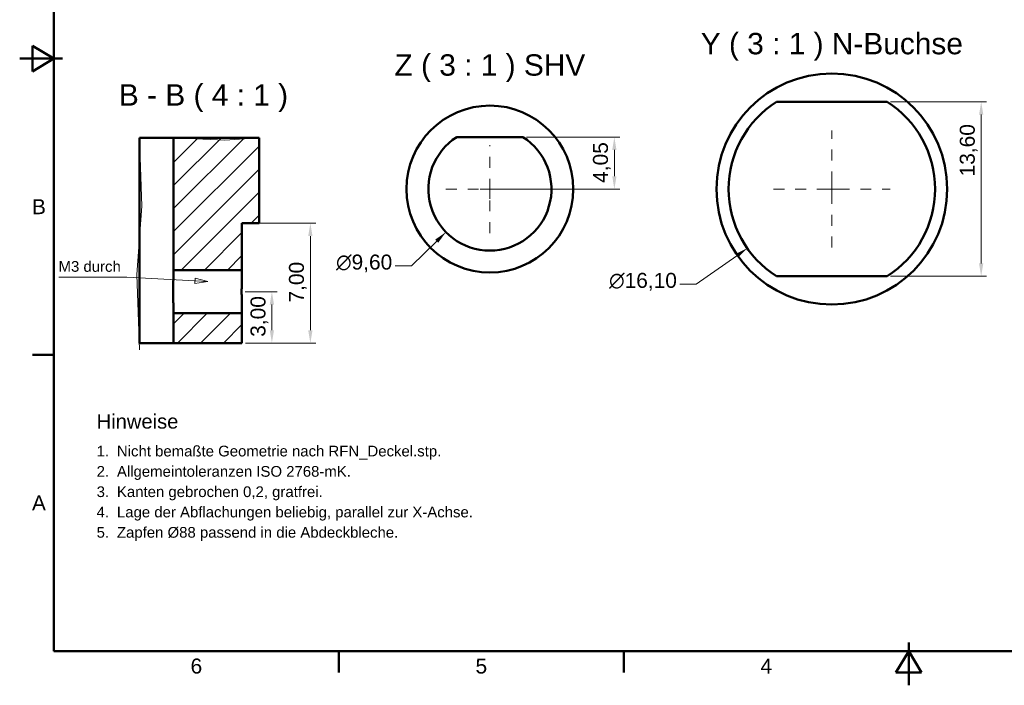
# Model space of a CAD drawing. Header units: inches. Extents: x 0.8 to 17.2, y 0.6 to 12.1.
# Tile 1 of 4: x 0.8 to 9.9, y 0.6 to 6.7. Entities that reach past the tile are written whole.
import ezdxf
from ezdxf.enums import TextEntityAlignment as Align

# ---------------------------------------------------------------- set-up
doc = ezdxf.new("R2010")
doc.units = ezdxf.units.IN
doc.header["$MEASUREMENT"] = 0
doc.linetypes.add('CENTER2', pattern=[1.125, 0.75, -0.125, 0.125, -0.125])
doc.layers.get('0').update_dxf_attribs({"lineweight": 25})
for name, color, linetype, lineweight in [('BEMASSUNG', 7, 'Continuous', 18), ('MITTELLINIE', 7, 'CENTER2', 18), ('RAHMEN', 7, 'Continuous', 50), ('SCHRAFFUR', 7, 'Continuous', 18), ('SICHTKANTE', 7, 'Continuous', 50), ('TEXT', 7, 'Continuous', 18)]:
    doc.layers.add(name, color=color, linetype=linetype, lineweight=lineweight)
doc.styles.add('ISO_104', font='arial.ttf')
doc.styles.add('ISO_14', font='arial.ttf')
doc.styles.add('ISO_20', font='arial.ttf')
doc.styles.add('ISO_78', font='arial.ttf')
doc.styles.add('ISO_79', font='arial.ttf')
doc.styles.add('ISO_DWG_RFN', font='arial.ttf')
doc.dimstyles.new('DWG_RFN', dxfattribs={"dimtxt": 0.137795, "dimasz": 0.11811, "dimexe": 0.049213, "dimexo": 0.031496, "dimgap": 0.031496, "dimtad": 1, "dimlfac": 25.4, "dimtxsty": 'ISO_DWG_RFN', "dimcen": 2.5, "dimclrd": 7, "dimclre": 7, "dimclrt": 7, "dimadec": 1, "dimazin": 3, "dimtfac": 1, "dimtmove": 0, "dimatfit": 3, "dimfxl": 0, "dimlwd": 18, "dimlwe": 18})

# ---------------------------------------------------------------- blocks, each defined once
blk = doc.blocks.new('Leader Text3')
at = {"layer": 'BEMASSUNG', "color": 7, "lineweight": 18}
for p, q in [((1.8069, 4.3314), (1.6131, 4.3339)), ((2.4332, 4.2993), (1.8069, 4.3314)), ((2.4344, 4.3229), (2.432, 4.2757)), ((2.432, 4.2757), (2.5512, 4.2933)), ((2.4332, 4.2993), (2.5512, 4.2933)), ((2.5512, 4.2933), (2.4344, 4.3229))]:
    blk.add_line(p, q, dxfattribs=at)
at = {"layer": 'BEMASSUNG', "color": 7, "lineweight": 18, "flags": 128}
blk.add_lwpolyline([(2.432, 4.2757), (2.5512, 4.2933), (2.4344, 4.3229), (2.432, 4.2757)], dxfattribs=at)
at = {"layer": 'BEMASSUNG', "color": 7}
blk.add_solid([(2.432, 4.2757), (2.5512, 4.2933), (2.4344, 4.3229), (2.432, 4.2757)], dxfattribs=at)
blk = doc.blocks.new('Hatch_4')
at = {"layer": 'SCHRAFFUR', "color": 7, "linetype": 'Continuous', "lineweight": 18}
for p, q in [((1.4961, 3.4053), (1.5947, 3.5039)), ((1.5313, 3.2283), (1.8069, 3.5039)), ((1.7434, 3.2283), (2.019, 3.5039)), ((1.9556, 3.2283), (2.126, 3.3988))]:
    blk.add_line(p, q, dxfattribs=at)
blk = doc.blocks.new('Hatch_5')
at = {"layer": 'SCHRAFFUR', "color": 7, "linetype": 'Continuous', "lineweight": 18}
for p, q in [((1.4961, 5.1023), (1.5119, 5.1181)), ((1.4961, 4.8902), (1.724, 5.1181)), ((1.4961, 4.678), (1.9361, 5.1181)), ((1.4961, 4.4659), (2.1483, 5.1181)), ((1.4961, 4.2538), (2.2835, 5.0412)), ((1.4961, 4.0416), (2.2835, 4.829)), ((1.5642, 3.8976), (2.2835, 4.6169)), ((2.2094, 4.3307), (2.2835, 4.4048)), ((1.7763, 3.8976), (2.126, 4.2473)), ((1.9884, 3.8976), (2.126, 4.0352))]:
    blk.add_line(p, q, dxfattribs=at)
blk = doc.blocks.new('*D18')
at = {"layer": 'BEMASSUNG', "color": 7, "lineweight": 18, "transparency": 16777216}
for p, q in [((5.1496, 5.0537), (5.1496, 5.2337)), ((5.0596, 5.1437), (5.2396, 5.1437)), ((4.4277, 4.4369), (4.6601, 4.6645)), ((4.2787, 4.4369), (4.4277, 4.4369))]:
    blk.add_line(p, q, dxfattribs=at)
at = {"layer": 'BEMASSUNG', "color": 7, "transparency": 16777216}
blk.add_solid([(4.6463, 4.6785), (4.6739, 4.6504), (4.7445, 4.7471)], dxfattribs=at)
at = {"layer": 'Defpoints', "color": 0, "transparency": 16777216}
for p in [(5.5547, 5.5403), (4.7445, 4.7471)]:
    blk.add_point(p, dxfattribs=at)
at = {"layer": 'BEMASSUNG', "color": 7, "lineweight": 18, "transparency": 16777216, "insert": (3.7329, 4.5406), "char_height": 0.137795, "attachment_point": 1, "style": 'ISO_DWG_RFN'}
blk.add_mtext('\\A1;{\\fAIGDT|b0|i0;\\ln}\\fArial|b0|i0;{\\H0.1378;9,60}', dxfattribs=at)
blk = doc.blocks.new('*D19')
at = {"layer": 'BEMASSUNG', "color": 7, "lineweight": 18, "transparency": 16777216}
for p, q in [((5.4854, 5.622), (6.3454, 5.622)), ((6.2961, 5.2618), (6.2961, 5.5039)), ((5.1811, 5.1437), (6.3454, 5.1437))]:
    blk.add_line(p, q, dxfattribs=at)
at = {"layer": 'BEMASSUNG', "color": 7, "transparency": 16777216}
for points in [[(6.2765, 5.5039), (6.3158, 5.5039), (6.2961, 5.622)], [(6.2765, 5.2618), (6.3158, 5.2618), (6.2961, 5.1437)]]:
    blk.add_solid(points, dxfattribs=at)
at = {"layer": 'Defpoints', "color": 0, "transparency": 16777216}
for p in [(5.4539, 5.622), (6.2961, 5.622), (5.1496, 5.1437)]:
    blk.add_point(p, dxfattribs=at)
at = {"layer": 'BEMASSUNG', "color": 7, "lineweight": 18, "transparency": 16777216, "insert": (6.099, 5.2006), "char_height": 0.1378, "attachment_point": 1, "rotation": 90, "style": 'ISO_DWG_RFN'}
blk.add_mtext('\\A1;{4,05}', dxfattribs=at)
blk = doc.blocks.new('*D20')
at = {"layer": 'BEMASSUNG', "color": 7, "lineweight": 18, "transparency": 16777216}
for p, q in [((8.8396, 5.9469), (9.7239, 5.9469)), ((9.6747, 4.4587), (9.6747, 5.8287)), ((8.8396, 4.3406), (9.7239, 4.3406))]:
    blk.add_line(p, q, dxfattribs=at)
at = {"layer": 'BEMASSUNG', "color": 7, "transparency": 16777216}
for points in [[(9.655, 5.8287), (9.6944, 5.8287), (9.6747, 5.9469)], [(9.655, 4.4587), (9.6944, 4.4587), (9.6747, 4.3406)]]:
    blk.add_solid(points, dxfattribs=at)
at = {"layer": 'Defpoints', "color": 0, "transparency": 16777216}
for p in [(8.8081, 5.9469), (9.6747, 5.9469), (8.8081, 4.3406)]:
    blk.add_point(p, dxfattribs=at)
at = {"layer": 'BEMASSUNG', "color": 7, "lineweight": 18, "transparency": 16777216, "insert": (9.4776, 5.2598), "char_height": 0.137795, "attachment_point": 1, "rotation": 90, "style": 'ISO_DWG_RFN'}
blk.add_mtext('\\A1;{13,60}', dxfattribs=at)
blk = doc.blocks.new('*D21')
at = {"layer": 'BEMASSUNG', "color": 7, "lineweight": 18, "transparency": 16777216}
for p, q in [((2.8948, 4.1988), (3.1909, 4.1988)), ((3.1417, 3.8445), (3.1417, 4.0807)), ((2.8976, 3.7264), (3.1909, 3.7264))]:
    blk.add_line(p, q, dxfattribs=at)
at = {"layer": 'BEMASSUNG', "color": 7, "transparency": 16777216}
for points in [[(3.122, 4.0807), (3.1614, 4.0807), (3.1417, 4.1988)], [(3.122, 3.8445), (3.1614, 3.8445), (3.1417, 3.7264)]]:
    blk.add_solid(points, dxfattribs=at)
at = {"layer": 'Defpoints', "color": 0, "transparency": 16777216}
for p in [(2.8633, 4.1988), (3.1417, 4.1988), (2.8661, 3.7264)]:
    blk.add_point(p, dxfattribs=at)
at = {"layer": 'BEMASSUNG', "color": 7, "lineweight": 18, "transparency": 16777216, "insert": (2.9446, 3.7839), "char_height": 0.1378, "attachment_point": 1, "rotation": 90, "style": 'ISO_DWG_RFN'}
blk.add_mtext('\\A1;{3,00}', dxfattribs=at)
blk = doc.blocks.new('*D22')
at = {"layer": 'BEMASSUNG', "color": 7, "lineweight": 18, "transparency": 16777216}
for p, q in [((2.8976, 4.8287), (3.5453, 4.8287)), ((3.4961, 3.8445), (3.4961, 4.7106)), ((2.8976, 3.7264), (3.5453, 3.7264))]:
    blk.add_line(p, q, dxfattribs=at)
at = {"layer": 'BEMASSUNG', "color": 7, "transparency": 16777216}
for points in [[(3.4764, 4.7106), (3.5157, 4.7106), (3.4961, 4.8287)], [(3.4764, 3.8445), (3.5157, 3.8445), (3.4961, 3.7264)]]:
    blk.add_solid(points, dxfattribs=at)
at = {"layer": 'Defpoints', "color": 0, "transparency": 16777216}
for p in [(2.8661, 4.8287), (3.4961, 4.8287), (2.8661, 3.7264)]:
    blk.add_point(p, dxfattribs=at)
at = {"layer": 'BEMASSUNG', "color": 7, "lineweight": 18, "transparency": 16777216, "insert": (3.2989, 4.0994), "char_height": 0.1378, "attachment_point": 1, "rotation": 90, "style": 'ISO_DWG_RFN'}
blk.add_mtext('\\A1;{7,00}', dxfattribs=at)
blk = doc.blocks.new('*D23')
at = {"layer": 'BEMASSUNG', "color": 7, "lineweight": 18, "transparency": 16777216}
for p, q in [((8.2992, 5.0537), (8.2992, 5.2337)), ((8.2092, 5.1437), (8.3892, 5.1437)), ((7.0494, 4.2686), (7.4236, 4.5306)), ((6.9004, 4.2686), (7.0494, 4.2686))]:
    blk.add_line(p, q, dxfattribs=at)
at = {"layer": 'BEMASSUNG', "color": 7, "transparency": 16777216}
blk.add_solid([(7.4123, 4.5467), (7.4349, 4.5145), (7.5204, 4.5984)], dxfattribs=at)
at = {"layer": 'Defpoints', "color": 0, "transparency": 16777216}
for p in [(9.0781, 5.6891), (7.5204, 4.5984)]:
    blk.add_point(p, dxfattribs=at)
at = {"layer": 'BEMASSUNG', "color": 7, "lineweight": 18, "transparency": 16777216, "insert": (6.2475, 4.3722), "char_height": 0.137795, "attachment_point": 1, "style": 'ISO_DWG_RFN'}
blk.add_mtext('\\A1;{\\fAIGDT|b0|i0;\\ln}\\fArial|b0|i0;{\\H0.1378;16,10}', dxfattribs=at)

msp = doc.modelspace()

# ---------------------------------------------------------------- linework, layer by layer
at = {"layer": 'BEMASSUNG'}
msp.add_line((1.61396, 4.33377), (1.18089, 4.33377), dxfattribs=at)
at = {"layer": 'MITTELLINIE', "ltscale": 0.086853}
for p, q in [((8.29921, 4.6063), (8.29921, 5.6811)), ((7.76181, 5.1437), (8.83661, 5.1437))]:
    msp.add_line(p, q, dxfattribs=at)
at = {"layer": 'MITTELLINIE', "ltscale": 0.089895}
for p, q in [((5.14961, 4.73917), (5.14961, 5.54823)), ((4.74508, 5.1437), (5.55413, 5.1437))]:
    msp.add_line(p, q, dxfattribs=at)
at = {"layer": 'RAHMEN'}
for p, q in [((1.13386, 11.79724), (1.13386, 0.89173)), ((1.13386, 6.34449), (0.93701, 6.4626)), ((0.93701, 6.4626), (0.93701, 6.22638)), ((0.8189, 6.34449), (1.2126, 6.34449)), ((1.13386, 6.34449), (0.93701, 6.34449)), ((0.93701, 6.22638), (1.13386, 6.34449)), ((1.13386, 3.61811), (0.93701, 3.61811)), ((9.00787, 0.57677), (9.00787, 0.97047)), ((1.13386, 0.89173), (16.88189, 0.89173)), ((3.75853, 0.89173), (3.75853, 0.69488)), ((6.3832, 0.89173), (6.3832, 0.69488)), ((9.00787, 0.89173), (8.88976, 0.69488)), ((9.12598, 0.69488), (9.00787, 0.89173)), ((9.00787, 0.89173), (9.00787, 0.69488)), ((8.88976, 0.69488), (9.12598, 0.69488))]:
    msp.add_line(p, q, dxfattribs=at)
at = {"layer": 'SICHTKANTE'}
for p, q in [((7.79034, 5.94685), (8.80808, 5.94685)), ((1.92126, 5.61614), (1.92126, 3.72638)), ((1.92126, 5.61614), (1.93382, 5.61614)), ((1.93382, 5.61614), (1.94639, 5.61614)), ((1.94639, 5.61614), (1.95895, 5.61614)), ((1.95895, 5.61614), (1.97099, 5.61614)), ((1.97099, 5.61614), (1.98265, 5.61614)), ((1.98265, 5.61614), (1.99431, 5.61614)), ((1.99431, 5.61614), (2.00584, 5.61614)), ((2.00584, 5.61614), (2.01659, 5.61614)), ((2.01659, 5.61614), (2.02733, 5.61614)), ((2.02733, 5.61614), (2.03808, 5.61614)), ((2.03808, 5.61614), (2.04818, 5.61614)), ((2.04818, 5.61614), (2.05801, 5.61614)), ((2.05801, 5.61614), (2.06784, 5.61614)), ((2.06784, 5.61614), (2.07741, 5.61614)), ((2.07741, 5.61614), (2.08632, 5.61614)), ((2.08632, 5.61614), (2.09523, 5.61614)), ((2.09523, 5.61614), (2.10414, 5.61614)), ((2.10414, 5.61614), (2.11226, 5.61614)), ((2.11226, 5.61614), (2.12024, 5.61614)), ((2.12024, 5.61614), (2.12823, 5.61614)), ((2.12823, 5.61614), (2.13582, 5.61614)), ((2.13582, 5.61614), (2.14287, 5.61614)), ((2.14287, 5.61614), (2.14993, 5.61614)), ((2.14993, 5.61614), (2.15698, 5.61614)), ((2.15698, 5.61614), (2.1631, 5.61614)), ((2.1631, 5.61614), (2.16923, 5.61614)), ((2.16923, 5.61614), (2.17535, 5.61614)), ((2.17535, 5.61614), (2.18094, 5.61614)), ((2.18094, 5.61614), (2.18612, 5.61614)), ((2.18612, 5.61614), (2.19131, 5.61614)), ((2.19131, 5.61614), (2.19636, 5.61614)), ((2.19636, 5.61614), (2.2006, 5.61614)), ((2.2006, 5.61614), (2.20485, 5.61614)), ((2.20485, 5.61614), (2.2091, 5.61614)), ((2.2091, 5.61614), (2.21267, 5.61614)), ((2.21267, 5.61614), (2.21598, 5.61614)), ((2.21598, 5.61614), (2.21928, 5.61614)), ((2.21928, 5.61614), (2.22232, 5.61614)), ((2.22232, 5.61614), (2.22468, 5.61614)), ((2.22468, 5.61614), (2.22704, 5.61614)), ((2.22704, 5.61614), (2.2294, 5.61614)), ((2.2294, 5.61614), (2.23095, 5.61614)), ((2.23095, 5.61614), (2.23237, 5.61614)), ((2.23237, 5.61614), (2.23379, 5.61614)), ((2.23379, 5.61614), (2.2348, 5.61614)), ((2.2348, 5.61614), (2.23528, 5.61614)), ((2.23528, 5.61614), (2.23575, 5.61614)), ((2.23575, 5.61614), (2.23622, 5.61614)), ((2.23622, 5.61614), (2.23622, 4.39567)), ((2.23622, 5.61614), (3.02362, 5.61614)), ((3.02362, 4.82874), (3.02362, 5.61614)), ((4.84531, 5.62205), (5.4539, 5.62205)), ((2.86614, 4.39567), (2.86614, 4.82874)), ((3.02362, 4.82874), (2.86614, 4.82874)), ((2.87245, 4.82874), (2.86614, 4.82874)), ((2.87876, 4.82874), (2.87245, 4.82874)), ((2.88506, 4.82874), (2.87876, 4.82874)), ((2.89111, 4.82874), (2.88506, 4.82874)), ((2.89695, 4.82874), (2.89111, 4.82874)), ((2.9028, 4.82874), (2.89695, 4.82874)), ((2.90858, 4.82874), (2.9028, 4.82874)), ((2.91396, 4.82874), (2.90858, 4.82874)), ((2.91934, 4.82874), (2.91396, 4.82874)), ((2.92473, 4.82874), (2.91934, 4.82874)), ((2.92978, 4.82874), (2.92473, 4.82874)), ((2.9347, 4.82874), (2.92978, 4.82874)), ((2.93961, 4.82874), (2.9347, 4.82874)), ((2.9444, 4.82874), (2.93961, 4.82874)), ((2.94885, 4.82874), (2.9444, 4.82874)), ((2.95331, 4.82874), (2.94885, 4.82874)), ((2.95776, 4.82874), (2.95331, 4.82874)), ((2.96182, 4.82874), (2.95776, 4.82874)), ((2.9658, 4.82874), (2.96182, 4.82874)), ((2.96979, 4.82874), (2.9658, 4.82874)), ((2.97358, 4.82874), (2.96979, 4.82874)), ((2.9771, 4.82874), (2.97358, 4.82874)), ((2.98062, 4.82874), (2.9771, 4.82874)), ((2.98414, 4.82874), (2.98062, 4.82874)), ((2.98719, 4.82874), (2.98414, 4.82874)), ((2.99025, 4.82874), (2.98719, 4.82874)), ((2.9933, 4.82874), (2.99025, 4.82874)), ((2.99609, 4.82874), (2.9933, 4.82874)), ((2.99867, 4.82874), (2.99609, 4.82874)), ((3.00125, 4.82874), (2.99867, 4.82874)), ((3.00377, 4.82874), (3.00125, 4.82874)), ((3.00589, 4.82874), (3.00377, 4.82874)), ((3.008, 4.82874), (3.00589, 4.82874)), ((3.01012, 4.82874), (3.008, 4.82874)), ((3.0119, 4.82874), (3.01012, 4.82874)), ((3.01354, 4.82874), (3.0119, 4.82874)), ((3.01519, 4.82874), (3.01354, 4.82874)), ((3.0167, 4.82874), (3.01519, 4.82874)), ((3.01788, 4.82874), (3.0167, 4.82874)), ((3.01905, 4.82874), (3.01788, 4.82874)), ((3.02023, 4.82874), (3.01905, 4.82874)), ((3.021, 4.82874), (3.02023, 4.82874)), ((3.02171, 4.82874), (3.021, 4.82874)), ((3.02241, 4.82874), (3.02171, 4.82874)), ((3.02292, 4.82874), (3.02241, 4.82874)), ((3.02315, 4.82874), (3.02292, 4.82874)), ((3.02339, 4.82874), (3.02315, 4.82874)), ((3.02362, 4.82874), (3.02339, 4.82874)), ((2.23499, 4.3512), (2.23509, 4.35529)), ((2.23509, 4.35529), (2.23519, 4.35925)), ((2.23519, 4.35925), (2.23529, 4.36308)), ((2.23529, 4.36308), (2.23538, 4.36675)), ((2.23538, 4.36675), (2.23548, 4.37025)), ((2.23548, 4.37025), (2.23557, 4.37357)), ((2.23557, 4.37357), (2.23566, 4.37669)), ((2.23566, 4.37669), (2.23574, 4.37961)), ((2.23574, 4.37961), (2.23582, 4.38231)), ((2.23582, 4.38231), (2.23589, 4.38478)), ((2.23589, 4.38478), (2.23596, 4.38702)), ((2.23596, 4.38702), (2.23602, 4.38902)), ((2.23602, 4.38902), (2.23607, 4.39076)), ((2.23607, 4.39076), (2.23611, 4.39225)), ((2.23611, 4.39225), (2.23615, 4.39347)), ((2.23615, 4.39347), (2.23618, 4.39443)), ((2.23618, 4.39443), (2.2362, 4.39512)), ((2.2362, 4.39512), (2.23622, 4.39553)), ((2.23622, 4.39553), (2.23622, 4.39567)), ((2.23622, 4.39567), (2.86614, 4.39567)), ((2.86502, 4.3512), (2.86511, 4.35529)), ((2.86511, 4.35529), (2.8652, 4.35925)), ((2.8652, 4.35925), (2.86529, 4.36308)), ((2.86529, 4.36308), (2.86538, 4.36675)), ((2.86538, 4.36675), (2.86547, 4.37025)), ((2.86547, 4.37025), (2.86555, 4.37357)), ((2.86555, 4.37357), (2.86563, 4.37669)), ((2.86563, 4.37669), (2.8657, 4.37961)), ((2.8657, 4.37961), (2.86578, 4.38231)), ((2.86578, 4.38231), (2.86584, 4.38478)), ((2.86584, 4.38478), (2.8659, 4.38702)), ((2.8659, 4.38702), (2.86596, 4.38902)), ((2.86596, 4.38902), (2.866, 4.39076)), ((2.866, 4.39076), (2.86605, 4.39225)), ((2.86605, 4.39225), (2.86608, 4.39347)), ((2.86608, 4.39347), (2.86611, 4.39443)), ((2.86611, 4.39443), (2.86613, 4.39512)), ((2.86613, 4.39512), (2.86614, 4.39553)), ((2.86614, 4.39553), (2.86614, 4.39567)), ((2.23345, 4.26133), (2.23351, 4.26687)), ((2.23351, 4.26687), (2.23357, 4.27237)), ((2.23357, 4.27237), (2.23364, 4.27782)), ((2.23364, 4.27782), (2.23371, 4.28323)), ((2.23371, 4.28323), (2.23378, 4.28858)), ((2.23378, 4.28858), (2.23386, 4.29388)), ((2.23386, 4.29388), (2.23394, 4.29912)), ((2.23394, 4.29912), (2.23403, 4.30429)), ((2.23403, 4.30429), (2.23411, 4.30939)), ((2.23411, 4.30939), (2.2342, 4.31441)), ((2.2342, 4.31441), (2.2343, 4.31936)), ((2.2343, 4.31936), (2.23439, 4.32421)), ((2.23439, 4.32421), (2.23449, 4.32898)), ((2.23449, 4.32898), (2.23459, 4.33364)), ((2.23459, 4.33364), (2.23469, 4.3382)), ((2.23469, 4.3382), (2.23479, 4.34265)), ((2.23479, 4.34265), (2.23489, 4.34699)), ((2.23489, 4.34699), (2.23499, 4.3512)), ((2.86363, 4.26133), (2.86368, 4.26687)), ((2.86368, 4.26687), (2.86374, 4.27237)), ((2.86374, 4.27237), (2.8638, 4.27782)), ((2.8638, 4.27782), (2.86386, 4.28323)), ((2.86386, 4.28323), (2.86393, 4.28858)), ((2.86393, 4.28858), (2.864, 4.29388)), ((2.864, 4.29388), (2.86407, 4.29912)), ((2.86407, 4.29912), (2.86415, 4.30429)), ((2.86415, 4.30429), (2.86423, 4.30939)), ((2.86423, 4.30939), (2.86431, 4.31441)), ((2.86431, 4.31441), (2.86439, 4.31936)), ((2.86439, 4.31936), (2.86448, 4.32421)), ((2.86448, 4.32421), (2.86457, 4.32898)), ((2.86457, 4.32898), (2.86466, 4.33364)), ((2.86466, 4.33364), (2.86475, 4.3382)), ((2.86475, 4.3382), (2.86484, 4.34265)), ((2.86484, 4.34265), (2.86493, 4.34699)), ((2.86493, 4.34699), (2.86502, 4.3512)), ((7.79034, 4.34055), (8.80808, 4.34055)), ((2.23314, 4.19882), (2.23315, 4.20456)), ((2.23315, 4.19307), (2.23314, 4.19882)), ((2.23315, 4.2103), (2.23317, 4.21603)), ((2.23315, 4.20456), (2.23315, 4.2103)), ((2.23315, 4.18732), (2.23315, 4.19307)), ((2.23317, 4.18158), (2.23315, 4.18732)), ((2.23317, 4.21603), (2.23319, 4.22176)), ((2.23319, 4.17585), (2.23317, 4.18158)), ((2.23319, 4.22176), (2.23321, 4.22747)), ((2.23321, 4.17013), (2.23319, 4.17585)), ((2.23321, 4.22747), (2.23324, 4.23317)), ((2.23324, 4.23317), (2.23327, 4.23885)), ((2.23327, 4.23885), (2.23331, 4.24451)), ((2.23331, 4.24451), (2.23335, 4.25015)), ((2.23335, 4.25015), (2.2334, 4.25576)), ((2.2334, 4.25576), (2.23345, 4.26133)), ((2.86334, 4.19882), (2.86335, 4.20456)), ((2.86335, 4.19307), (2.86334, 4.19882)), ((2.86335, 4.2103), (2.86337, 4.21603)), ((2.86335, 4.20456), (2.86335, 4.2103)), ((2.86335, 4.18732), (2.86335, 4.19307)), ((2.86337, 4.18158), (2.86335, 4.18732)), ((2.86337, 4.21603), (2.86338, 4.22176)), ((2.86338, 4.17585), (2.86337, 4.18158)), ((2.86338, 4.22176), (2.8634, 4.22747)), ((2.8634, 4.17013), (2.86338, 4.17585)), ((2.8634, 4.22747), (2.86343, 4.23317)), ((2.86343, 4.23317), (2.86346, 4.23885)), ((2.86346, 4.23885), (2.8635, 4.24451)), ((2.8635, 4.24451), (2.86354, 4.25015)), ((2.86354, 4.25015), (2.86358, 4.25575)), ((2.86358, 4.25575), (2.86363, 4.26133)), ((2.23324, 4.16442), (2.23321, 4.17013)), ((2.23327, 4.15873), (2.23324, 4.16442)), ((2.23331, 4.15306), (2.23327, 4.15873)), ((2.23335, 4.14742), (2.23331, 4.15306)), ((2.2334, 4.14181), (2.23335, 4.14742)), ((2.23346, 4.13622), (2.2334, 4.14181)), ((2.23351, 4.13068), (2.23346, 4.13622)), ((2.23357, 4.12517), (2.23351, 4.13068)), ((2.23364, 4.11971), (2.23357, 4.12517)), ((2.23371, 4.11429), (2.23364, 4.11971)), ((2.23379, 4.10893), (2.23371, 4.11429)), ((2.23386, 4.10363), (2.23379, 4.10893)), ((2.23394, 4.09838), (2.23386, 4.10363)), ((2.23403, 4.09321), (2.23394, 4.09838)), ((2.23412, 4.0881), (2.23403, 4.09321)), ((2.23421, 4.08307), (2.23412, 4.0881)), ((2.2343, 4.07813), (2.23421, 4.08307)), ((2.86343, 4.16442), (2.8634, 4.17013)), ((2.86346, 4.15873), (2.86343, 4.16442)), ((2.8635, 4.15307), (2.86346, 4.15873)), ((2.86354, 4.14742), (2.8635, 4.15307)), ((2.86358, 4.14181), (2.86354, 4.14742)), ((2.86363, 4.13623), (2.86358, 4.14181)), ((2.86368, 4.13068), (2.86363, 4.13623)), ((2.86374, 4.12517), (2.86368, 4.13068)), ((2.8638, 4.11971), (2.86374, 4.12517)), ((2.86386, 4.1143), (2.8638, 4.11971)), ((2.86393, 4.10893), (2.86386, 4.1143)), ((2.864, 4.10363), (2.86393, 4.10893)), ((2.86407, 4.09839), (2.864, 4.10363)), ((2.86415, 4.09321), (2.86407, 4.09839)), ((2.86423, 4.0881), (2.86415, 4.09321)), ((2.86431, 4.08307), (2.86423, 4.0881)), ((2.8644, 4.07813), (2.86431, 4.08307)), ((2.2344, 4.07327), (2.2343, 4.07813)), ((2.23449, 4.0685), (2.2344, 4.07327)), ((2.23459, 4.06383), (2.23449, 4.0685)), ((2.23469, 4.05927), (2.23459, 4.06383)), ((2.23479, 4.05482), (2.23469, 4.05927)), ((2.23489, 4.05049), (2.23479, 4.05482)), ((2.23499, 4.04629), (2.23489, 4.05049)), ((2.23509, 4.04221), (2.23499, 4.04629)), ((2.23519, 4.03828), (2.23509, 4.04221)), ((2.23529, 4.03448), (2.23519, 4.03828)), ((2.23538, 4.03084), (2.23529, 4.03448)), ((2.23548, 4.02735), (2.23538, 4.03084)), ((2.23557, 4.02405), (2.23548, 4.02735)), ((2.23566, 4.02093), (2.23557, 4.02405)), ((2.23574, 4.01802), (2.23566, 4.02093)), ((2.23582, 4.01533), (2.23574, 4.01802)), ((2.23589, 4.01285), (2.23582, 4.01533)), ((2.23596, 4.01062), (2.23589, 4.01285)), ((2.23602, 4.00862), (2.23596, 4.01062)), ((2.23607, 4.00688), (2.23602, 4.00862)), ((2.23611, 4.00539), (2.23607, 4.00688)), ((2.23615, 4.00417), (2.23611, 4.00539)), ((2.23618, 4.00321), (2.23615, 4.00417)), ((2.2362, 4.00252), (2.23618, 4.00321)), ((2.23622, 4.00211), (2.2362, 4.00252)), ((2.23622, 4.00197), (2.23622, 4.00211)), ((2.23622, 4.00197), (2.23622, 3.72638)), ((2.23622, 4.00197), (2.86614, 4.00197)), ((2.86448, 4.07327), (2.8644, 4.07813)), ((2.86457, 4.0685), (2.86448, 4.07327)), ((2.86466, 4.06384), (2.86457, 4.0685)), ((2.86475, 4.05927), (2.86466, 4.06384)), ((2.86484, 4.05482), (2.86475, 4.05927)), ((2.86493, 4.05049), (2.86484, 4.05482)), ((2.86502, 4.04629), (2.86493, 4.05049)), ((2.86512, 4.04222), (2.86502, 4.04629)), ((2.86521, 4.03828), (2.86512, 4.04222)), ((2.86529, 4.03449), (2.86521, 4.03828)), ((2.86538, 4.03084), (2.86529, 4.03449)), ((2.86547, 4.02735), (2.86538, 4.03084)), ((2.86555, 4.02405), (2.86547, 4.02735)), ((2.86563, 4.02093), (2.86555, 4.02405)), ((2.8657, 4.01802), (2.86563, 4.02093)), ((2.86578, 4.01533), (2.8657, 4.01802)), ((2.86584, 4.01285), (2.86578, 4.01533)), ((2.8659, 4.01062), (2.86584, 4.01285)), ((2.86596, 4.00862), (2.8659, 4.01062)), ((2.866, 4.00688), (2.86596, 4.00862)), ((2.86605, 4.00539), (2.866, 4.00688)), ((2.86608, 4.00417), (2.86605, 4.00539)), ((2.86611, 4.00321), (2.86608, 4.00417)), ((2.86613, 4.00252), (2.86611, 4.00321)), ((2.86614, 4.00211), (2.86613, 4.00252)), ((2.86614, 4.00197), (2.86614, 4.00211)), ((2.86614, 3.72638), (2.86614, 4.00197)), ((1.93382, 3.72638), (1.92126, 3.72638)), ((1.94639, 3.72638), (1.93382, 3.72638)), ((1.95895, 3.72638), (1.94639, 3.72638)), ((1.97099, 3.72638), (1.95895, 3.72638)), ((1.98265, 3.72638), (1.97099, 3.72638)), ((1.99431, 3.72638), (1.98265, 3.72638)), ((2.00584, 3.72638), (1.99431, 3.72638)), ((2.01659, 3.72638), (2.00584, 3.72638)), ((2.02733, 3.72638), (2.01659, 3.72638)), ((2.03808, 3.72638), (2.02733, 3.72638)), ((2.04818, 3.72638), (2.03808, 3.72638)), ((2.05801, 3.72638), (2.04818, 3.72638)), ((2.06784, 3.72638), (2.05801, 3.72638)), ((2.07741, 3.72638), (2.06784, 3.72638)), ((2.08632, 3.72638), (2.07741, 3.72638)), ((2.09523, 3.72638), (2.08632, 3.72638)), ((2.10414, 3.72638), (2.09523, 3.72638)), ((2.11226, 3.72638), (2.10414, 3.72638)), ((2.12024, 3.72638), (2.11226, 3.72638)), ((2.12823, 3.72638), (2.12024, 3.72638)), ((2.13582, 3.72638), (2.12823, 3.72638)), ((2.14287, 3.72638), (2.13582, 3.72638)), ((2.14993, 3.72638), (2.14287, 3.72638)), ((2.15698, 3.72638), (2.14993, 3.72638)), ((2.1631, 3.72638), (2.15698, 3.72638)), ((2.16923, 3.72638), (2.1631, 3.72638)), ((2.17535, 3.72638), (2.16923, 3.72638)), ((2.18094, 3.72638), (2.17535, 3.72638)), ((2.18612, 3.72638), (2.18094, 3.72638)), ((2.19131, 3.72638), (2.18612, 3.72638)), ((2.19636, 3.72638), (2.19131, 3.72638)), ((2.2006, 3.72638), (2.19636, 3.72638)), ((2.20485, 3.72638), (2.2006, 3.72638)), ((2.2091, 3.72638), (2.20485, 3.72638)), ((2.21267, 3.72638), (2.2091, 3.72638)), ((2.21598, 3.72638), (2.21267, 3.72638)), ((2.21928, 3.72638), (2.21598, 3.72638)), ((2.22232, 3.72638), (2.21928, 3.72638)), ((2.22468, 3.72638), (2.22232, 3.72638)), ((2.22704, 3.72638), (2.22468, 3.72638)), ((2.2294, 3.72638), (2.22704, 3.72638)), ((2.23095, 3.72638), (2.2294, 3.72638)), ((2.23237, 3.72638), (2.23095, 3.72638)), ((2.23379, 3.72638), (2.23237, 3.72638)), ((2.2348, 3.72638), (2.23379, 3.72638)), ((2.23528, 3.72638), (2.2348, 3.72638)), ((2.23575, 3.72638), (2.23528, 3.72638)), ((2.23622, 3.72638), (2.23575, 3.72638)), ((2.86614, 3.72638), (2.23622, 3.72638))]:
    msp.add_line(p, q, dxfattribs=at)
for centre, radius in [((8.29921, 5.1437), 1.06299), ((5.14961, 5.1437), 0.76772)]:
    msp.add_circle(centre, radius, dxfattribs=at)
for centre, radius, start, end in [((8.29921, 5.1437), 0.95079, 122.357998, 237.642002), ((8.29921, 5.1437), 0.95079, 302.357998, 57.642002), ((5.14961, 5.1437), 0.56693, 122.461745, 270), ((5.14961, 5.1437), 0.56693, 270, 57.538255)]:
    msp.add_arc(centre, radius, start, end, dxfattribs=at)
at = {"layer": 'TEXT'}
for p, q in [((1.94488, 4.98622), (1.92126, 5.61614)), ((2.23622, 5.61614), (2.70866, 5.59252)), ((2.70866, 5.59252), (3.02362, 5.61614)), ((1.89764, 4.3563), (1.94488, 4.98622)), ((1.92126, 3.66339), (1.89764, 4.3563))]:
    msp.add_line(p, q, dxfattribs=at)

# ---------------------------------------------------------------- block references
for name in ['Hatch_5', 'Hatch_4']:
    msp.add_blockref(name, (0.74016, 0.49803))
at = {"layer": 'BEMASSUNG'}
msp.add_blockref('Leader Text3', (0, 0), dxfattribs=at)

# ---------------------------------------------------------------- texts
at = {"layer": 'RAHMEN', "style": 'ISO_14'}
for s, p in [('B', (0.99606, 4.9813)), ('A', (0.99606, 2.25492)), ('6', (2.44619, 0.75394)), ('5', (5.07087, 0.75394)), ('4', (7.69554, 0.75394))]:
    msp.add_text(s, height=0.1378, dxfattribs=at).set_placement(p, align=Align.MIDDLE_CENTER)
at = {"layer": 'TEXT', "style": 'ISO_20'}
for s, p in [('Y ( 3 : 1 ) N-Buchse', (8.29921, 6.48228)), ('Z ( 3 : 1 ) SHV', (5.14961, 6.28543)), ('B - B ( 4 : 1 )', (2.51181, 6.00984))]:
    msp.add_text(s, height=0.1968504, dxfattribs=at).set_placement(p, align=Align.MIDDLE_CENTER)
at = {"layer": 'TEXT', "style": 'ISO_79'}
msp.add_text('M3 durch', height=0.098425, dxfattribs=at).set_placement((1.75015, 4.3821), align=Align.RIGHT)
at = {"layer": 'TEXT'}
for s, height, style, p in [('Hinweise', 0.132874, 'ISO_104', (1.52756, 2.93898)), ('1.', 0.098425, 'ISO_78', (1.52756, 2.68307)), ('Nicht bemaßte Geometrie nach RFN_Deckel.stp.', 0.0984252, 'ISO_78', (1.71457, 2.68307)), ('2.', 0.098425, 'ISO_78', (1.52756, 2.49606)), ('Allgemeintoleranzen ISO 2768-mK.', 0.0984252, 'ISO_78', (1.71457, 2.49606)), ('3.', 0.098425, 'ISO_78', (1.52756, 2.30906)), ('Kanten gebrochen 0,2, gratfrei.', 0.0984252, 'ISO_78', (1.71457, 2.30906)), ('4.', 0.098425, 'ISO_78', (1.52756, 2.12205)), ('Lage der Abflachungen beliebig, parallel zur X-Achse.', 0.0984252, 'ISO_78', (1.71457, 2.12205)), ('5.', 0.098425, 'ISO_78', (1.52756, 1.93504)), ('Zapfen %%c88 passend in die Abdeckbleche.', 0.0984252, 'ISO_78', (1.71457, 1.93504))]:
    msp.add_text(s, height=height, dxfattribs=dict(at, style=style)).set_placement(p)

# ---------------------------------------------------------------- dimensions: what is measured, and where the dimension line sits
at = {"layer": 'BEMASSUNG', "color": 7, "lineweight": 18}
for base, p1, p2, override, picture, middle in [((9.67469, 5.94685), (8.80808, 4.34055), (8.80808, 5.94685), {"dimgap": 0.031496, "dimdec": 2, "dimlfac": 8.466667, "dimsah": 1, "dimtol": 0, "dimlim": 0, "dimtp": 0, "dimtm": 0, "dimtdec": 2, "dimtofl": 0, "dimatfit": 1}, '*D20', (9.67469, 5.48553)), ((6.29614, 5.62205), (5.14961, 5.1437), (5.4539, 5.62205), {"dimgap": 0.031496, "dimdec": 2, "dimlfac": 8.466667, "dimsah": 1, "dimtol": 0, "dimlim": 0, "dimtp": 0, "dimtm": 0, "dimtdec": 2, "dimtofl": 0, "dimatfit": 1}, '*D19', (6.29614, 5.38287)), ((3.49606, 4.82874), (2.86614, 3.72638), (2.86614, 4.82874), {"dimgap": 0.031496, "dimdec": 2, "dimlfac": 6.35, "dimsah": 1, "dimtol": 0, "dimlim": 0, "dimtp": 0, "dimtm": 0, "dimtdec": 2, "dimtofl": 0, "dimatfit": 1}, '*D22', (3.49606, 4.27756)), ((3.14173, 4.19882), (2.86614, 3.72638), (2.86334, 4.19882), {"dimgap": 0.031496, "dimdec": 2, "dimlfac": 6.35, "dimsah": 1, "dimtol": 0, "dimlim": 0, "dimtp": 0, "dimtm": 0, "dimtdec": 2, "dimtofl": 0, "dimatfit": 1}, '*D21', (3.14173, 3.9626))]:
    dim = msp.add_linear_dim(base=base, p1=p1, p2=p2, angle=90, text='{<>}', dimstyle='DWG_RFN', override=override, dxfattribs=at)
    dim.commit()
    dim.dimension.update_dxf_attribs({"geometry": picture, "text_midpoint": middle, "dimtype": 160})
for p1, p2, text, picture, middle in [((9.07805, 5.68905), (7.52037, 4.59835), '{\\fAIGDT|b0|i0;\\ln}\\fArial|b0|i0;{\\H0.1378;16,10}', '*D23', (6.5582, 4.26858)), ((5.5547, 5.54032), (4.74451, 4.74708), '{\\fAIGDT|b0|i0;\\ln}\\fArial|b0|i0;{\\H0.1378;9,60}', '*D18', (3.99004, 4.43693))]:
    dim = msp.add_diameter_dim_2p(p1=p1, p2=p2, text=text, dimstyle='DWG_RFN', override={"dimgap": 0.031496, "dimtad": 0, "dimtih": 1, "dimtoh": 1, "dimdec": 2, "dimlfac": 25.4, "dimsah": 1, "dimtol": 0, "dimlim": 0, "dimtp": 0, "dimtm": 0, "dimtdec": 2, "dimtofl": 0}, dxfattribs=at)
    dim.commit()
    dim.dimension.update_dxf_attribs({"geometry": picture, "text_midpoint": middle, "dimtype": 163})

doc.saveas('drawing.dxf')
